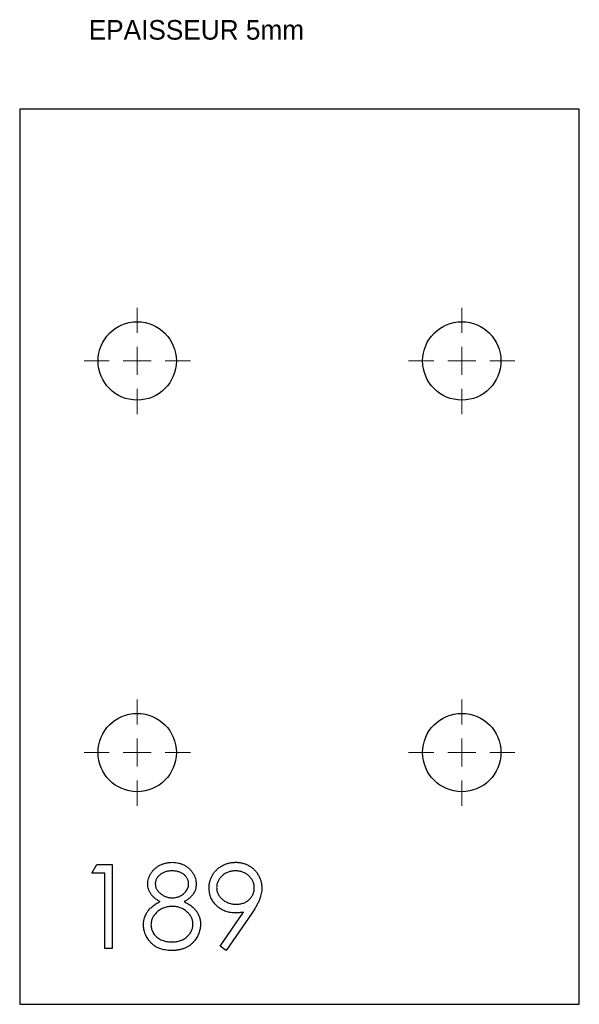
# Model space of a CAD drawing. Header units: millimetres. Extents: x 67 to 167, y 98 to 274.
import ezdxf

# ---------------------------------------------------------------- set-up
doc = ezdxf.new("R2010")
doc.units = ezdxf.units.MM

# ---------------------------------------------------------------- blocks, each defined once
blk = doc.blocks.new('SW_CENTERMARKSYMBOL_0')
at = {"color": 0, "linetype": 'Continuous', "lineweight": 18}
for p, q in [((0, 5), (0, 9.5)), ((0, 0), (0, 2.5)), ((-5, 0), (-9.5, 0)), ((0, 0), (-2.5, 0)), ((0, 0), (2.5, 0)), ((0, 0), (0, -2.5)), ((5, 0), (9.5, 0)), ((0, -5), (0, -9.5))]:
    blk.add_line(p, q, dxfattribs=at)
blk = doc.blocks.new('SW_CENTERMARKSYMBOL_1')
at = {"color": 0, "linetype": 'Continuous', "lineweight": 18}
for p, q in [((0, 5), (0, 9.5)), ((0, 0), (0, 2.5)), ((-5, 0), (-9.5, 0)), ((0, 0), (-2.5, 0)), ((0, 0), (2.5, 0)), ((0, 0), (0, -2.5)), ((5, 0), (9.5, 0)), ((0, -5), (0, -9.5))]:
    blk.add_line(p, q, dxfattribs=at)
blk = doc.blocks.new('SW_CENTERMARKSYMBOL_2')
at = {"color": 0, "linetype": 'Continuous', "lineweight": 18}
for p, q in [((0, 5), (0, 9.5)), ((0, 0), (0, 2.5)), ((-5, 0), (-9.5, 0)), ((0, 0), (-2.5, 0)), ((0, 0), (2.5, 0)), ((0, 0), (0, -2.5)), ((5, 0), (9.5, 0)), ((0, -5), (0, -9.5))]:
    blk.add_line(p, q, dxfattribs=at)
blk = doc.blocks.new('SW_CENTERMARKSYMBOL_3')
at = {"color": 0, "linetype": 'Continuous', "lineweight": 18}
for p, q in [((0, 5), (0, 9.5)), ((0, 0), (0, 2.5)), ((-5, 0), (-9.5, 0)), ((0, 0), (-2.5, 0)), ((0, 0), (2.5, 0)), ((0, 0), (0, -2.5)), ((5, 0), (9.5, 0)), ((0, -5), (0, -9.5))]:
    blk.add_line(p, q, dxfattribs=at)

msp = doc.modelspace()

# ---------------------------------------------------------------- linework, layer by layer
at = {"color": 7, "linetype": 'Continuous', "lineweight": 25}
for p, q in [((66.96, 257.52), (66.96, 97.52)), ((166.96, 257.52), (66.96, 257.52)), ((166.96, 97.52), (166.96, 257.52)), ((66.96, 97.52), (166.96, 97.52))]:
    msp.add_line(p, q, dxfattribs=at)
at = {"color": 1, "linetype": 'Continuous', "lineweight": 25}
for p, q in [((79.85, 120.98), (80.73, 122.52)), ((80.73, 122.52), (83.5, 122.52)), ((83.5, 122.52), (83.5, 107.52)), ((82.15, 120.98), (79.85, 120.98)), ((82.15, 107.52), (82.15, 120.98)), ((102.81, 107.89), (106.98, 113.98)), ((108.5, 113.89), (103.88, 107.14)), ((83.5, 107.52), (82.15, 107.52)), ((103.88, 107.14), (102.81, 107.89))]:
    msp.add_line(p, q, dxfattribs=at)
at = {"color": 7, "linetype": 'Continuous', "lineweight": 25}
for centre in [(87.96, 212.52), (145.96, 212.52), (87.96, 142.52), (145.96, 142.52)]:
    msp.add_circle(centre, 7, dxfattribs=at)
at = {"color": 1, "linetype": 'Continuous', "lineweight": 25}
for points, knots in [([(89.85, 119.06), (89.85, 119.22), (89.87, 119.54), (89.98, 120.02), (90.17, 120.49), (90.42, 120.95), (90.74, 121.38), (91.11, 121.77), (91.54, 122.11), (92.03, 122.39), (92.54, 122.62), (93.09, 122.78), (93.66, 122.89), (94.05, 122.9), (94.24, 122.91)], [0, 0, 0, 0, 0.074056, 0.148865, 0.22666, 0.308132, 0.391177, 0.473947, 0.557942, 0.645001, 0.733373, 0.821098, 0.90929, 1, 1, 1, 1]), ([(94.24, 122.91), (94.43, 122.9), (94.81, 122.89), (95.36, 122.79), (95.89, 122.62), (96.39, 122.38), (96.86, 122.1), (97.28, 121.76), (97.64, 121.37), (97.95, 120.94), (98.19, 120.48), (98.37, 120), (98.48, 119.51), (98.49, 119.18), (98.5, 119.01)], [0, 0, 0, 0, 0.089403, 0.176293, 0.262607, 0.34942, 0.435467, 0.518891, 0.600969, 0.683865, 0.765824, 0.844888, 0.922285, 1, 1, 1, 1]), ([(100.81, 118.31), (100.82, 118.52), (100.83, 118.93), (100.95, 119.54), (101.14, 120.1), (101.41, 120.64), (101.75, 121.13), (102.16, 121.58), (102.63, 121.97), (103.16, 122.3), (103.73, 122.57), (104.33, 122.76), (104.95, 122.88), (105.37, 122.9), (105.58, 122.91)], [0, 0, 0, 0, 0.0852509, 0.1673303, 0.2481808, 0.3292002, 0.4099461, 0.4906242, 0.5730351, 0.6583084, 0.7442669, 0.8289815, 0.9139364, 1, 1, 1, 1]), ([(105.58, 122.91), (105.79, 122.9), (106.2, 122.88), (106.8, 122.77), (107.38, 122.58), (107.93, 122.31), (108.44, 121.98), (108.9, 121.59), (109.29, 121.13), (109.63, 120.62), (109.9, 120.07), (110.09, 119.49), (110.21, 118.9), (110.22, 118.5), (110.23, 118.3)], [0, 0, 0, 0, 0.08553, 0.168999, 0.251937, 0.335673, 0.419398, 0.501252, 0.583688, 0.667638, 0.751925, 0.834602, 0.916528, 1, 1, 1, 1]), ([(94.17, 121.37), (94.06, 121.36), (93.86, 121.36), (93.55, 121.33), (93.27, 121.28), (92.99, 121.2), (92.73, 121.11), (92.49, 120.98), (92.25, 120.85), (92.04, 120.68), (91.84, 120.51), (91.66, 120.32), (91.52, 120.13), (91.4, 119.93), (91.31, 119.72), (91.24, 119.5), (91.2, 119.27), (91.19, 119.11), (91.19, 119.04)], [0, 0, 0, 0, 0.075221, 0.147165, 0.216383, 0.283941, 0.350301, 0.414972, 0.479181, 0.544184, 0.607558, 0.667324, 0.725168, 0.781029, 0.834891, 0.889471, 0.944089, 1, 1, 1, 1]), ([(97.15, 119.07), (97.15, 119.14), (97.15, 119.28), (97.11, 119.49), (97.05, 119.69), (96.96, 119.89), (96.85, 120.09), (96.73, 120.28), (96.57, 120.47), (96.39, 120.65), (96.19, 120.82), (95.96, 120.97), (95.72, 121.09), (95.45, 121.19), (95.16, 121.27), (94.85, 121.33), (94.51, 121.36), (94.29, 121.37), (94.17, 121.37)], [0, 0, 0, 0, 0.050887, 0.101004, 0.151725, 0.203028, 0.256199, 0.311374, 0.369279, 0.430507, 0.492993, 0.556503, 0.622108, 0.690284, 0.761455, 0.836405, 0.915512, 1, 1, 1, 1]), ([(105.51, 121.37), (105.4, 121.36), (105.17, 121.36), (104.84, 121.32), (104.53, 121.25), (104.22, 121.15), (103.93, 121.03), (103.65, 120.88), (103.38, 120.7), (103.13, 120.5), (102.91, 120.28), (102.7, 120.04), (102.54, 119.79), (102.4, 119.53), (102.29, 119.26), (102.21, 118.98), (102.16, 118.69), (102.16, 118.49), (102.15, 118.39)], [0, 0, 0, 0, 0.068694, 0.134778, 0.199487, 0.263268, 0.326432, 0.389997, 0.453778, 0.518838, 0.583547, 0.645058, 0.704835, 0.763548, 0.821902, 0.880035, 0.939123, 1, 1, 1, 1]), ([(108.88, 118.39), (108.88, 118.49), (108.88, 118.69), (108.83, 118.98), (108.75, 119.26), (108.64, 119.53), (108.5, 119.79), (108.33, 120.04), (108.13, 120.28), (107.9, 120.5), (107.65, 120.7), (107.39, 120.88), (107.11, 121.03), (106.81, 121.15), (106.51, 121.25), (106.19, 121.32), (105.85, 121.36), (105.63, 121.36), (105.51, 121.37)], [0, 0, 0, 0, 0.060744, 0.119704, 0.177711, 0.235938, 0.294523, 0.354171, 0.415937, 0.480506, 0.545425, 0.609067, 0.672494, 0.735521, 0.799163, 0.864319, 0.930855, 1, 1, 1, 1]), ([(92.04, 115.88), (91.86, 115.97), (91.53, 116.16), (91.08, 116.49), (90.7, 116.86), (90.39, 117.26), (90.14, 117.69), (89.98, 118.13), (89.86, 118.59), (89.85, 118.9), (89.85, 119.06)], [0, 0, 0, 0, 0.145849, 0.281964, 0.410893, 0.535063, 0.654726, 0.77015, 0.884564, 1, 1, 1, 1]), ([(91.19, 119.04), (91.2, 118.96), (91.2, 118.8), (91.25, 118.57), (91.31, 118.35), (91.42, 118.13), (91.55, 117.92), (91.7, 117.71), (91.89, 117.51), (92.1, 117.32), (92.33, 117.14), (92.57, 116.99), (92.82, 116.86), (93.08, 116.75), (93.36, 116.66), (93.64, 116.6), (93.93, 116.57), (94.12, 116.56), (94.22, 116.56)], [0, 0, 0, 0, 0.054564, 0.107826, 0.161924, 0.21751, 0.274498, 0.334815, 0.397555, 0.464755, 0.532901, 0.600097, 0.665354, 0.731084, 0.796883, 0.863292, 0.930831, 1, 1, 1, 1]), ([(94.22, 116.56), (94.35, 116.56), (94.6, 116.57), (94.98, 116.64), (95.34, 116.75), (95.69, 116.9), (96.01, 117.09), (96.31, 117.31), (96.56, 117.57), (96.77, 117.85), (96.94, 118.15), (97.06, 118.45), (97.14, 118.76), (97.15, 118.96), (97.15, 119.07)], [0, 0, 0, 0, 0.089713, 0.178541, 0.266908, 0.356931, 0.445731, 0.530796, 0.614591, 0.698244, 0.779084, 0.855316, 0.928538, 1, 1, 1, 1]), ([(98.5, 119.01), (98.49, 118.85), (98.48, 118.53), (98.38, 118.07), (98.21, 117.63), (97.98, 117.22), (97.67, 116.84), (97.3, 116.49), (96.87, 116.16), (96.54, 115.97), (96.37, 115.88)], [0, 0, 0, 0, 0.121926, 0.239455, 0.354774, 0.471476, 0.592265, 0.718653, 0.854866, 1, 1, 1, 1]), ([(105.4, 113.87), (105.24, 113.87), (104.94, 113.88), (104.48, 113.94), (104.04, 114.04), (103.63, 114.18), (103.23, 114.36), (102.84, 114.58), (102.48, 114.85), (102.14, 115.15), (101.83, 115.47), (101.55, 115.82), (101.33, 116.19), (101.13, 116.58), (100.99, 116.99), (100.88, 117.41), (100.82, 117.86), (100.81, 118.16), (100.81, 118.31)], [0, 0, 0, 0, 0.066294, 0.130129, 0.192859, 0.254355, 0.315904, 0.377331, 0.440197, 0.504166, 0.568023, 0.630216, 0.690849, 0.751029, 0.811469, 0.872753, 0.935392, 1, 1, 1, 1]), ([(102.15, 118.39), (102.16, 118.29), (102.16, 118.09), (102.21, 117.79), (102.29, 117.51), (102.4, 117.24), (102.55, 116.98), (102.73, 116.73), (102.94, 116.5), (103.18, 116.28), (103.44, 116.07), (103.71, 115.89), (104.01, 115.75), (104.31, 115.62), (104.63, 115.52), (104.96, 115.45), (105.3, 115.42), (105.53, 115.41), (105.65, 115.41)], [0, 0, 0, 0, 0.059555, 0.117452, 0.174484, 0.231792, 0.289281, 0.348775, 0.410548, 0.474727, 0.539758, 0.604124, 0.668392, 0.732043, 0.796688, 0.862871, 0.930444, 1, 1, 1, 1]), ([(105.65, 115.41), (105.77, 115.41), (106, 115.42), (106.34, 115.45), (106.66, 115.52), (106.97, 115.62), (107.25, 115.74), (107.52, 115.89), (107.77, 116.07), (108, 116.28), (108.21, 116.5), (108.39, 116.74), (108.54, 116.98), (108.67, 117.24), (108.77, 117.51), (108.84, 117.79), (108.87, 118.09), (108.88, 118.29), (108.88, 118.39)], [0, 0, 0, 0, 0.072733, 0.141586, 0.20842, 0.272536, 0.335721, 0.39806, 0.459749, 0.522481, 0.584266, 0.644845, 0.703814, 0.761444, 0.819981, 0.878484, 0.938248, 1, 1, 1, 1]), ([(110.23, 118.3), (110.23, 118.14), (110.22, 117.82), (110.14, 117.34), (110.02, 116.84), (109.88, 116.42), (109.75, 116.08), (109.63, 115.8), (109.48, 115.52), (109.32, 115.22), (109.15, 114.9), (108.95, 114.58), (108.74, 114.24), (108.58, 114.01), (108.5, 113.89)], [0, 0, 0, 0, 0.098325, 0.199427, 0.305009, 0.415574, 0.473997, 0.536994, 0.603287, 0.674075, 0.749405, 0.828246, 0.91205, 1, 1, 1, 1]), ([(89.08, 111.77), (89.08, 111.87), (89.08, 112.08), (89.12, 112.39), (89.17, 112.69), (89.25, 112.98), (89.35, 113.26), (89.47, 113.54), (89.61, 113.81), (89.77, 114.07), (89.96, 114.32), (90.18, 114.57), (90.42, 114.8), (90.69, 115.03), (90.99, 115.26), (91.31, 115.47), (91.66, 115.68), (91.91, 115.81), (92.04, 115.88)], [0, 0, 0, 0, 0.058845, 0.116298, 0.172649, 0.228746, 0.284538, 0.340718, 0.397083, 0.453952, 0.512754, 0.573075, 0.636439, 0.702408, 0.771517, 0.844208, 0.920082, 1, 1, 1, 1]), ([(94.25, 115.02), (94.12, 115.02), (93.86, 115.01), (93.48, 114.96), (93.11, 114.89), (92.76, 114.78), (92.42, 114.64), (92.1, 114.47), (91.8, 114.27), (91.52, 114.04), (91.26, 113.79), (91.04, 113.52), (90.85, 113.25), (90.7, 112.96), (90.57, 112.67), (90.49, 112.36), (90.43, 112.05), (90.43, 111.83), (90.42, 111.72)], [0, 0, 0, 0, 0.071258, 0.13979, 0.206465, 0.271493, 0.336029, 0.400214, 0.464659, 0.529715, 0.594078, 0.655637, 0.714894, 0.772151, 0.829026, 0.88514, 0.942088, 1, 1, 1, 1]), ([(97.92, 111.86), (97.92, 111.97), (97.91, 112.17), (97.86, 112.47), (97.78, 112.76), (97.66, 113.04), (97.5, 113.31), (97.32, 113.57), (97.1, 113.83), (96.85, 114.07), (96.58, 114.29), (96.29, 114.49), (95.98, 114.65), (95.66, 114.79), (95.33, 114.89), (94.98, 114.97), (94.62, 115.01), (94.38, 115.02), (94.25, 115.02)], [0, 0, 0, 0, 0.05733, 0.113045, 0.169155, 0.225739, 0.283781, 0.3434, 0.406267, 0.471742, 0.538342, 0.603393, 0.667654, 0.732268, 0.797037, 0.86307, 0.930368, 1, 1, 1, 1]), ([(96.37, 115.88), (96.49, 115.81), (96.73, 115.69), (97.07, 115.49), (97.39, 115.28), (97.67, 115.06), (97.94, 114.84), (98.18, 114.61), (98.39, 114.38), (98.58, 114.13), (98.74, 113.88), (98.88, 113.62), (99, 113.35), (99.1, 113.08), (99.18, 112.79), (99.23, 112.5), (99.26, 112.2), (99.27, 111.99), (99.27, 111.89)], [0, 0, 0, 0, 0.079515, 0.15508, 0.226871, 0.295896, 0.362033, 0.425089, 0.485374, 0.544048, 0.601006, 0.657885, 0.714011, 0.769498, 0.826152, 0.8829, 0.940709, 1, 1, 1, 1]), ([(106.98, 113.98), (106.71, 113.95), (106.19, 113.88), (105.66, 113.87), (105.4, 113.87)], [0, 0, 0, 0, 0.507993, 1, 1, 1, 1]), ([(94.15, 107.14), (93.95, 107.14), (93.56, 107.15), (92.99, 107.22), (92.46, 107.33), (91.96, 107.49), (91.5, 107.69), (91.08, 107.94), (90.7, 108.24), (90.36, 108.58), (90.06, 108.94), (89.8, 109.32), (89.58, 109.7), (89.39, 110.1), (89.25, 110.5), (89.15, 110.92), (89.09, 111.34), (89.08, 111.62), (89.08, 111.77)], [0, 0, 0, 0, 0.078555, 0.152861, 0.223556, 0.290371, 0.355398, 0.418285, 0.480381, 0.543065, 0.604915, 0.664388, 0.721932, 0.77801, 0.833832, 0.888863, 0.94409, 1, 1, 1, 1]), ([(90.42, 111.72), (90.43, 111.59), (90.44, 111.32), (90.53, 110.92), (90.68, 110.54), (90.89, 110.18), (91.14, 109.83), (91.45, 109.53), (91.81, 109.27), (92.21, 109.06), (92.65, 108.89), (93.13, 108.76), (93.64, 108.69), (93.99, 108.68), (94.17, 108.68)], [0, 0, 0, 0, 0.074911, 0.149165, 0.224533, 0.302398, 0.382007, 0.46125, 0.542201, 0.626514, 0.71441, 0.80487, 0.90011, 1, 1, 1, 1]), ([(94.17, 108.68), (94.31, 108.68), (94.58, 108.68), (94.98, 108.73), (95.36, 108.8), (95.71, 108.91), (96.04, 109.04), (96.35, 109.21), (96.65, 109.4), (96.91, 109.63), (97.14, 109.87), (97.35, 110.12), (97.53, 110.39), (97.67, 110.66), (97.78, 110.95), (97.87, 111.24), (97.92, 111.55), (97.92, 111.76), (97.92, 111.86)], [0, 0, 0, 0, 0.076555, 0.149154, 0.218816, 0.285398, 0.350346, 0.414155, 0.477206, 0.540391, 0.602222, 0.662051, 0.719949, 0.775919, 0.831123, 0.886673, 0.942555, 1, 1, 1, 1]), ([(99.27, 111.89), (99.27, 111.75), (99.26, 111.46), (99.2, 111.04), (99.12, 110.63), (98.99, 110.23), (98.83, 109.85), (98.63, 109.48), (98.41, 109.12), (98.23, 108.9), (98.13, 108.78)], [0, 0, 0, 0, 0.128154, 0.253665, 0.377314, 0.500218, 0.62293, 0.745847, 0.871399, 1, 1, 1, 1]), ([(98.13, 108.78), (98.01, 108.65), (97.78, 108.39), (97.37, 108.05), (96.93, 107.77), (96.44, 107.54), (95.92, 107.36), (95.36, 107.23), (94.77, 107.15), (94.36, 107.14), (94.15, 107.14)], [0, 0, 0, 0, 0.119283, 0.237093, 0.354796, 0.474576, 0.59746, 0.724926, 0.858883, 1, 1, 1, 1])]:
    msp.add_open_spline(points, degree=3, knots=knots, dxfattribs=at)

# ---------------------------------------------------------------- block references
at = {"color": 8, "linetype": 'Continuous'}
for name, p in [('SW_CENTERMARKSYMBOL_1', (87.96, 212.52)), ('SW_CENTERMARKSYMBOL_0', (145.96, 212.52)), ('SW_CENTERMARKSYMBOL_2', (87.96, 142.52)), ('SW_CENTERMARKSYMBOL_3', (145.96, 142.52))]:
    msp.add_blockref(name, p, dxfattribs=at)

# ---------------------------------------------------------------- texts
at = {"insert": (79.29, 273.45), "char_height": 3.5, "attachment_point": 1}
msp.add_mtext_dynamic_manual_height_columns('EPAISSEUR 5mm', width=83.4788, gutter_width=17.5, heights=[0], dxfattribs=at)

doc.saveas('drawing.dxf')
